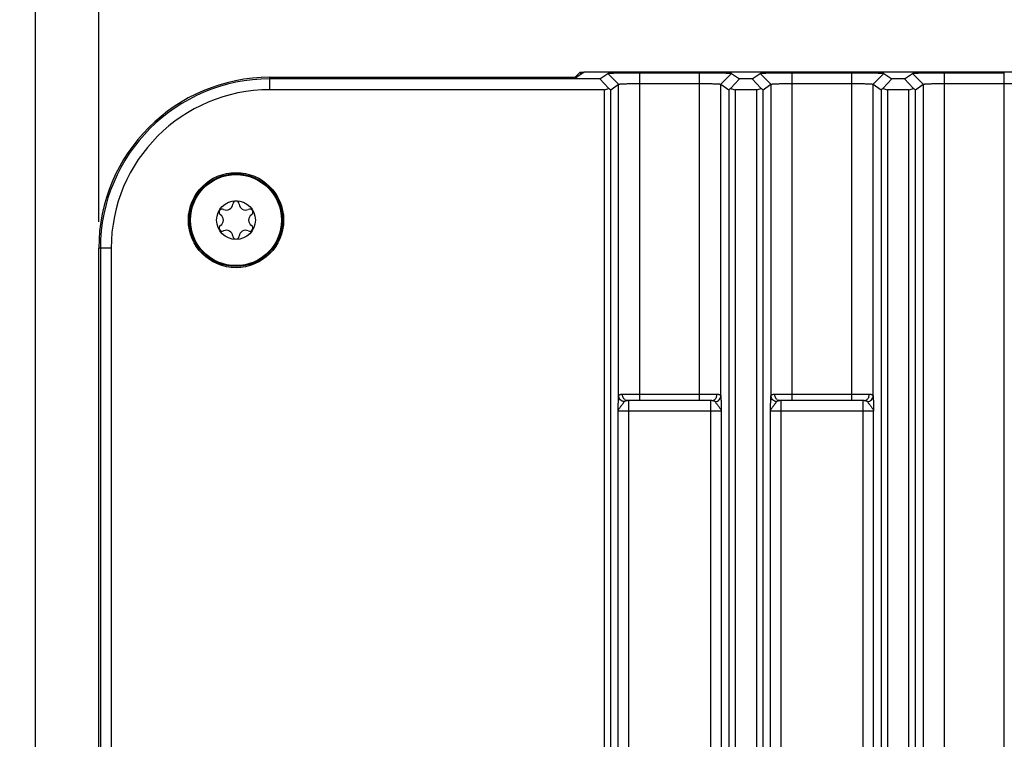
# Model space of a CAD drawing. Header units: inches. Extents: x 0 to 34, y 0 to 22.
# Tile 62 of 65: x 25.5 to 27.8, y 15.7 to 17.4. Entities that reach past the tile are written whole.
import ezdxf

# ---------------------------------------------------------------- set-up
doc = ezdxf.new("R2010")
doc.units = ezdxf.units.IN
doc.header["$LTSCALE"] = 1.87
doc.header["$MEASUREMENT"] = 0
doc.layers.get('0').update_dxf_attribs({"linetype": 'CONTINUOUS'})
doc.layers.add('02___PRT_ALL_AXES', color=7, linetype='CONTINUOUS')
doc.layers.add('DIMENSIONS', color=7, linetype='CONTINUOUS')
doc.styles.get("Standard").update_dxf_attribs({"font": 'txt', "width": 0.8})
doc.dimstyles.new('DIMSTYLE_1', dxfattribs={"dimtxt": 0.125, "dimasz": 0.18, "dimexe": 0.125, "dimexo": 0.0625, "dimgap": 0.0625, "dimtad": 0, "dimtih": 1, "dimtoh": 1, "dimdec": 3, "dimzin": 4, "dimdsep": 46, "dimtxsty": 'STANDARD', "dimblk": '_FILLED', "dimblk1": '_FILLED', "dimblk2": '_FILLED', "dimcen": 0.09, "dimadec": 0, "dimazin": 0, "dimtp": 0.001, "dimtm": 0.001, "dimtfac": 1, "dimtdec": 3, "dimtofl": 0, "dimtmove": 0, "dimatfit": 3, "dimldrblk": '_FILLED', "dimfxl": 1, "dimtolj": 1, "dimtzin": 4, "dimarcsym": 0})

# ---------------------------------------------------------------- blocks, each defined once
blk = doc.blocks.new('_FILLED')
at = {"color": 0, "linetype": 'BYBLOCK'}
blk.add_solid([(0, 0), (-1, 0.174), (-1, -0.174)], dxfattribs=at)
blk = doc.blocks.new('*D10')
at = {"layer": 'DIMENSIONS', "color": 2, "linetype": 'CONTINUOUS'}
for p, q in [((25.532, 14.3647), (25.532, 18.6417)), ((25.6817, 16.9001), (25.6817, 18.6417)), ((25.532, 18.5167), (25.1898, 18.5167)), ((25.6817, 18.5167), (26.0417, 18.5167))]:
    blk.add_line(p, q, dxfattribs=at)
at = {"layer": 'DIMENSIONS', "color": 2, "linetype": 'CONTINUOUS', "xscale": 0.18, "yscale": 0.18, "zscale": 0.18}
blk.add_blockref('_FILLED', (25.532, 18.5167), dxfattribs=at)
at = {"layer": 'DIMENSIONS', "color": 2, "linetype": 'CONTINUOUS', "xscale": 0.18, "yscale": 0.18, "zscale": 0.18, "rotation": 180}
blk.add_blockref('_FILLED', (25.6817, 18.5167), dxfattribs=at)
at = {"layer": 'DIMENSIONS', "color": 2, "linetype": 'CONTINUOUS', "insert": (25.1273, 18.5792), "char_height": 0.125, "width": 1.025, "attachment_point": 3, "line_spacing_factor": 0.9}
blk.add_mtext('.150{\\Ftxt.shx;\\W1.000000;\\H0.125000; }[3.8]', dxfattribs=at)
blk = doc.blocks.new('*D11')
at = {"layer": 'DIMENSIONS', "color": 2, "linetype": 'CONTINUOUS'}
for p, q in [((25.6817, 16.9001), (25.6817, 18.1291)), ((29.8025, 16.9001), (29.8025, 18.1291)), ((25.6817, 18.0041), (26.9671, 18.0041)), ((29.8025, 18.0041), (28.5171, 18.0041))]:
    blk.add_line(p, q, dxfattribs=at)
at = {"layer": 'DIMENSIONS', "color": 2, "linetype": 'CONTINUOUS', "xscale": 0.18, "yscale": 0.18, "zscale": 0.18, "rotation": 180}
blk.add_blockref('_FILLED', (25.6817, 18.0041), dxfattribs=at)
at = {"layer": 'DIMENSIONS', "color": 2, "linetype": 'CONTINUOUS', "xscale": 0.18, "yscale": 0.18, "zscale": 0.18}
blk.add_blockref('_FILLED', (29.8025, 18.0041), dxfattribs=at)
at = {"layer": 'DIMENSIONS', "color": 2, "linetype": 'CONTINUOUS', "insert": (27.7421, 18.0666), "char_height": 0.125, "width": 1.425, "attachment_point": 2, "line_spacing_factor": 0.9}
blk.add_mtext('4.121{\\Ftxt.shx;\\W1.000000;\\H0.125000; }[104.67]', dxfattribs=at)

msp = doc.modelspace()

# ---------------------------------------------------------------- linework, layer by layer
at = {"color": 7, "linetype": 'CONTINUOUS'}
for p, q in [((26.8195, 17.2541), (26.8073, 17.2419)), ((26.8287, 17.2541), (26.8113, 17.2419)), ((26.8195, 17.2541), (26.8201, 17.2541)), ((26.8201, 17.2541), (26.8201, 17.2481)), ((26.8201, 17.2541), (26.8287, 17.2541)), ((26.8293, 17.2541), (26.8287, 17.2541)), ((29.386, 17.2541), (26.8293, 17.2541)), ((26.8662, 17.2382), (26.8846, 17.2511)), ((26.8846, 17.2511), (26.9102, 17.2255)), ((26.9602, 16.4776), (26.9602, 17.2529)), ((26.9602, 17.2529), (27.1017, 17.2529)), ((27.1017, 16.4776), (27.1017, 17.2529)), ((27.1773, 17.2511), (27.1517, 17.2255)), ((27.1773, 17.2511), (27.1957, 17.2382)), ((27.2262, 17.2382), (27.2446, 17.2511)), ((27.2446, 17.2511), (27.2702, 17.2255)), ((27.3202, 16.4776), (27.3202, 17.2529)), ((27.3202, 17.2529), (27.4617, 17.2529)), ((27.4617, 16.4776), (27.4617, 17.2529)), ((27.5373, 17.2511), (27.5117, 17.2255)), ((27.5373, 17.2511), (27.5557, 17.2382)), ((27.5862, 17.2382), (27.6046, 17.2511)), ((27.6046, 17.2511), (27.6302, 17.2255)), ((27.6802, 12.1223), (27.6802, 17.2529)), ((27.6802, 17.2529), (27.8217, 17.2529)), ((27.8217, 12.1223), (27.8217, 17.2529)), ((26.086, 17.2126), (26.086, 17.2419)), ((26.086, 17.2419), (26.8113, 17.2419)), ((26.8662, 17.2382), (26.086, 17.2382)), ((26.8662, 17.2382), (26.8866, 17.2166)), ((26.8915, 17.2124), (26.9102, 17.2255)), ((26.9102, 16.4886), (26.9102, 17.2255)), ((26.9602, 17.2273), (27.1017, 17.2273)), ((27.1517, 16.4886), (27.1517, 17.2255)), ((27.1517, 17.2255), (27.1705, 17.2124)), ((27.1957, 17.2382), (27.1754, 17.2166)), ((27.2262, 17.2382), (27.1957, 17.2382)), ((27.2262, 17.2382), (27.2466, 17.2166)), ((27.2515, 17.2124), (27.2702, 17.2255)), ((27.2702, 17.2255), (27.2702, 16.4886)), ((27.3202, 17.2273), (27.4617, 17.2273)), ((27.5117, 16.4886), (27.5117, 17.2255)), ((27.5117, 17.2255), (27.5305, 17.2124)), ((27.5557, 17.2382), (27.5354, 17.2166)), ((27.5862, 17.2382), (27.5557, 17.2382)), ((27.5862, 17.2382), (27.6066, 17.2166)), ((27.6115, 17.2124), (27.6302, 17.2255)), ((27.6302, 17.2255), (27.6302, 12.1497)), ((27.6802, 17.2273), (27.8217, 17.2273)), ((26.8765, 17.2126), (26.086, 17.2126)), ((26.8765, 12.1626), (26.8765, 17.2126)), ((26.8915, 12.1629), (26.8915, 17.2124)), ((27.1705, 17.2124), (27.1705, 12.1629)), ((27.1855, 17.2126), (27.1855, 12.1626)), ((27.2365, 17.2126), (27.1855, 17.2126)), ((27.2365, 12.1626), (27.2365, 17.2126)), ((27.2515, 12.1629), (27.2515, 17.2124)), ((27.5305, 17.2124), (27.5305, 12.1629)), ((27.5455, 17.2126), (27.5455, 12.1626)), ((27.5965, 17.2126), (27.5455, 17.2126)), ((27.5965, 12.1626), (27.5965, 17.2126)), ((27.6115, 12.1629), (27.6115, 17.2124)), ((25.6817, 12.5376), (25.6817, 16.8376)), ((25.711, 16.8376), (25.6817, 16.8376)), ((25.6854, 16.8376), (25.6854, 12.5376)), ((25.711, 16.8376), (25.711, 12.5376)), ((26.9191, 16.4926), (27.1428, 16.4926)), ((27.1305, 16.4776), (26.9314, 16.4776)), ((26.9342, 14.8476), (26.9342, 16.4776)), ((27.1278, 14.8476), (27.1278, 16.4776)), ((27.1376, 16.476), (27.1385, 16.4751)), ((27.2791, 16.4926), (27.5028, 16.4926)), ((27.4905, 16.4776), (27.2914, 16.4776)), ((27.2942, 14.8476), (27.2942, 16.4776)), ((27.4878, 14.8476), (27.4878, 16.4776)), ((26.9092, 14.8726), (26.9092, 16.4526)), ((27.1528, 16.4526), (26.9092, 16.4526)), ((27.1528, 16.4526), (27.1528, 14.8726)), ((27.2692, 14.8726), (27.2692, 16.4526)), ((27.5128, 16.4526), (27.2692, 16.4526)), ((27.5128, 14.8726), (27.5128, 16.4526))]:
    msp.add_line(p, q, dxfattribs=at)
for radius in [0.1096, 0.1076, 0.0458]:
    msp.add_circle((26.006, 16.9043), radius, dxfattribs=at)
for centre, radius, start, end in [((26.086, 16.8376), 0.4043, 90, 180), ((26.086, 16.8376), 0.4006, 90, 180), ((26.086, 16.8376), 0.375, 90, 180), ((25.9835, 16.9431), 0.015, 243.5573, 356.4427), ((26.006, 16.9418), 0.0075, 3.5573, 176.4427), ((26.0284, 16.9431), 0.015, 183.5573, 296.4427), ((25.9735, 16.923), 0.0075, 63.5573, 236.4427), ((26.0385, 16.923), 0.0075, 303.5573, 116.4427), ((25.9611, 16.9043), 0.015, 303.5573, 56.4427), ((26.0509, 16.9043), 0.015, 123.5573, 236.4427), ((25.9735, 16.8855), 0.0075, 123.5573, 296.4427), ((25.9835, 16.8654), 0.015, 3.5573, 116.4427), ((26.0284, 16.8654), 0.015, 63.5573, 176.4427), ((26.0385, 16.8855), 0.0075, 243.5573, 56.4427), ((26.006, 16.8668), 0.0075, 183.5573, 356.4427), ((26.9319, 16.489), 0.0115, 234.9941, 246.2048), ((27.1301, 16.489), 0.0115, 293.7953, 305.0061), ((27.2919, 16.489), 0.0115, 234.9941, 246.2048), ((27.4901, 16.489), 0.0115, 293.7954, 305.0061)]:
    msp.add_arc(centre, radius, start, end, dxfattribs=at)
for centre, major_axis, ratio, start_param, end_param in [((26.8765, 17.228), (0, 0.0154), 0.975859, -3.141593, -2.402638), ((26.8765, 17.2274), (-0.015, 0.015), 0.029658, -3.943743, -3.146807), ((27.1855, 17.2274), (0.015, 0.015), 0.029658, -3.136378, -2.339443), ((27.1855, 17.228), (0, 0.0154), 0.975859, -3.880547, -3.141593), ((27.2365, 17.228), (0, 0.0154), 0.975859, -3.141593, -2.402638), ((27.2365, 17.2274), (-0.015, 0.015), 0.029658, -3.943743, -3.146807), ((27.5455, 17.2274), (0.015, 0.015), 0.029658, -3.136378, -2.339443), ((27.5455, 17.228), (0, 0.0154), 0.975859, -3.880547, -3.141593), ((27.5965, 17.228), (0, 0.0154), 0.975859, -3.141593, -2.402638), ((27.5965, 17.2274), (-0.015, 0.015), 0.029658, -3.943743, -3.146807)]:
    msp.add_ellipse(centre, major_axis=major_axis, ratio=ratio, start_param=start_param, end_param=end_param, dxfattribs=at)
for points, knots in [([(26.8846, 17.2511), (26.8847, 17.2511), (26.8849, 17.2512), (26.8853, 17.2513), (26.8858, 17.2514), (26.8865, 17.2515), (26.8874, 17.2515), (26.8888, 17.2517), (26.8911, 17.2518), (26.8943, 17.252), (26.8982, 17.2521), (26.9027, 17.2522), (26.9077, 17.2524), (26.9132, 17.2525), (26.9214, 17.2526), (26.9323, 17.2528), (26.9461, 17.2529), (26.9555, 17.2529), (26.9602, 17.2529)], [0, 0, 0, 0, 0.002897, 0.007854, 0.014946, 0.024205, 0.035655, 0.049314, 0.083325, 0.126202, 0.177479, 0.236628, 0.303082, 0.376146, 0.455098, 0.627344, 0.811703, 1, 1, 1, 1]), ([(27.1017, 17.2529), (27.1064, 17.2529), (27.1157, 17.2529), (27.1293, 17.2528), (27.1402, 17.2526), (27.1484, 17.2525), (27.1539, 17.2524), (27.159, 17.2523), (27.1635, 17.2521), (27.1674, 17.252), (27.1707, 17.2518), (27.173, 17.2517), (27.1745, 17.2515), (27.1754, 17.2515), (27.1761, 17.2514), (27.1767, 17.2513), (27.1771, 17.2512), (27.1773, 17.2511), (27.1773, 17.2511)], [0, 0, 0, 0, 0.185687, 0.367812, 0.539694, 0.619013, 0.692453, 0.759307, 0.818949, 0.870781, 0.914342, 0.949215, 0.963267, 0.975043, 0.984566, 0.991867, 0.996986, 1, 1, 1, 1]), ([(27.2446, 17.2511), (27.2447, 17.2511), (27.2449, 17.2512), (27.2453, 17.2513), (27.2458, 17.2514), (27.2465, 17.2515), (27.2474, 17.2515), (27.2488, 17.2517), (27.2511, 17.2518), (27.2543, 17.252), (27.2582, 17.2521), (27.2627, 17.2522), (27.2677, 17.2524), (27.2732, 17.2525), (27.2814, 17.2526), (27.2923, 17.2528), (27.3061, 17.2529), (27.3155, 17.2529), (27.3202, 17.2529)], [0, 0, 0, 0, 0.002897, 0.007854, 0.014946, 0.024205, 0.035655, 0.049314, 0.083325, 0.126202, 0.177479, 0.236628, 0.303082, 0.376146, 0.455098, 0.627344, 0.811703, 1, 1, 1, 1]), ([(27.4617, 17.2529), (27.4664, 17.2529), (27.4757, 17.2529), (27.4893, 17.2528), (27.5002, 17.2526), (27.5084, 17.2525), (27.5139, 17.2524), (27.519, 17.2523), (27.5235, 17.2521), (27.5274, 17.252), (27.5307, 17.2518), (27.533, 17.2517), (27.5345, 17.2515), (27.5354, 17.2515), (27.5361, 17.2514), (27.5367, 17.2513), (27.5371, 17.2512), (27.5373, 17.2511), (27.5373, 17.2511)], [0, 0, 0, 0, 0.185687, 0.367812, 0.539694, 0.619013, 0.692453, 0.759307, 0.818949, 0.870781, 0.914342, 0.949215, 0.963267, 0.975043, 0.984566, 0.991867, 0.996986, 1, 1, 1, 1]), ([(27.6046, 17.2511), (27.6047, 17.2511), (27.6049, 17.2512), (27.6053, 17.2513), (27.6058, 17.2514), (27.6065, 17.2515), (27.6074, 17.2515), (27.6088, 17.2517), (27.6111, 17.2518), (27.6143, 17.252), (27.6182, 17.2521), (27.6227, 17.2522), (27.6277, 17.2524), (27.6332, 17.2525), (27.6414, 17.2526), (27.6523, 17.2528), (27.6661, 17.2529), (27.6755, 17.2529), (27.6802, 17.2529)], [0, 0, 0, 0, 0.002897, 0.007854, 0.014946, 0.024205, 0.035655, 0.049314, 0.083325, 0.126202, 0.177479, 0.236628, 0.303082, 0.376146, 0.455098, 0.627344, 0.811703, 1, 1, 1, 1]), ([(26.9102, 17.2255), (26.9103, 17.2255), (26.9104, 17.2256), (26.9107, 17.2257), (26.9111, 17.2258), (26.9115, 17.2258), (26.9121, 17.2259), (26.9131, 17.2261), (26.9147, 17.2262), (26.9168, 17.2264), (26.9194, 17.2265), (26.9223, 17.2266), (26.9256, 17.2268), (26.9292, 17.2269), (26.9345, 17.227), (26.9417, 17.2272), (26.9508, 17.2273), (26.957, 17.2273), (26.9602, 17.2273)], [0, 0, 0, 0, 0.00331, 0.008708, 0.016296, 0.026096, 0.038106, 0.052317, 0.087199, 0.130419, 0.181623, 0.240341, 0.306034, 0.378128, 0.455932, 0.625762, 0.809452, 1, 1, 1, 1]), ([(27.1017, 17.2273), (27.1049, 17.2273), (27.1112, 17.2273), (27.1202, 17.2272), (27.1274, 17.227), (27.1328, 17.2269), (27.1364, 17.2268), (27.1397, 17.2266), (27.1426, 17.2265), (27.1451, 17.2264), (27.1473, 17.2262), (27.1488, 17.2261), (27.1498, 17.2259), (27.1504, 17.2259), (27.1509, 17.2258), (27.1513, 17.2257), (27.1515, 17.2256), (27.1517, 17.2255), (27.1517, 17.2255)], [0, 0, 0, 0, 0.190532, 0.374199, 0.54402, 0.621824, 0.693918, 0.759612, 0.818332, 0.869536, 0.912755, 0.947634, 0.961841, 0.973849, 0.983648, 0.99124, 0.996652, 1, 1, 1, 1]), ([(27.2702, 17.2255), (27.2703, 17.2255), (27.2704, 17.2256), (27.2707, 17.2257), (27.2711, 17.2258), (27.2715, 17.2258), (27.2721, 17.2259), (27.2731, 17.2261), (27.2747, 17.2262), (27.2768, 17.2264), (27.2794, 17.2265), (27.2823, 17.2266), (27.2856, 17.2268), (27.2892, 17.2269), (27.2945, 17.227), (27.3017, 17.2272), (27.3108, 17.2273), (27.317, 17.2273), (27.3202, 17.2273)], [0, 0, 0, 0, 0.00331, 0.008708, 0.016296, 0.026096, 0.038106, 0.052317, 0.087199, 0.130419, 0.181623, 0.240341, 0.306034, 0.378128, 0.455932, 0.625762, 0.809452, 1, 1, 1, 1]), ([(27.4617, 17.2273), (27.4649, 17.2273), (27.4712, 17.2273), (27.4802, 17.2272), (27.4874, 17.227), (27.4928, 17.2269), (27.4964, 17.2268), (27.4997, 17.2266), (27.5026, 17.2265), (27.5051, 17.2264), (27.5073, 17.2262), (27.5088, 17.2261), (27.5098, 17.2259), (27.5104, 17.2259), (27.5109, 17.2258), (27.5113, 17.2257), (27.5115, 17.2256), (27.5117, 17.2255), (27.5117, 17.2255)], [0, 0, 0, 0, 0.190532, 0.374199, 0.54402, 0.621824, 0.693918, 0.759612, 0.818332, 0.869536, 0.912755, 0.947634, 0.961841, 0.973849, 0.983648, 0.99124, 0.996652, 1, 1, 1, 1]), ([(27.6302, 17.2255), (27.6303, 17.2255), (27.6304, 17.2256), (27.6307, 17.2257), (27.6311, 17.2258), (27.6315, 17.2258), (27.6321, 17.2259), (27.6331, 17.2261), (27.6347, 17.2262), (27.6368, 17.2264), (27.6394, 17.2265), (27.6423, 17.2266), (27.6456, 17.2268), (27.6492, 17.2269), (27.6545, 17.227), (27.6617, 17.2272), (27.6708, 17.2273), (27.677, 17.2273), (27.6802, 17.2273)], [0, 0, 0, 0, 0.00331, 0.008708, 0.016296, 0.026096, 0.038106, 0.052317, 0.087199, 0.130419, 0.181623, 0.240341, 0.306034, 0.378128, 0.455932, 0.625762, 0.809452, 1, 1, 1, 1]), ([(27.8217, 17.2273), (27.8249, 17.2273), (27.8312, 17.2273), (27.8402, 17.2272), (27.8474, 17.227), (27.8528, 17.2269), (27.8564, 17.2268), (27.8597, 17.2266), (27.8626, 17.2265), (27.8651, 17.2264), (27.8673, 17.2262), (27.8688, 17.2261), (27.8698, 17.2259), (27.8704, 17.2259), (27.8709, 17.2258), (27.8713, 17.2257), (27.8715, 17.2256), (27.8717, 17.2255), (27.8717, 17.2255)], [0, 0, 0, 0, 0.190532, 0.374199, 0.54402, 0.621824, 0.693918, 0.759612, 0.818332, 0.869536, 0.912755, 0.947634, 0.961841, 0.973849, 0.983648, 0.99124, 0.996652, 1, 1, 1, 1]), ([(26.9092, 16.4526), (26.9092, 16.4544), (26.9092, 16.458), (26.9094, 16.4633), (26.9095, 16.4684), (26.9096, 16.4747), (26.9098, 16.4804), (26.91, 16.4854), (26.9102, 16.4876), (26.9102, 16.4886)], [0, 0, 0, 0, 0.149908, 0.297887, 0.441511, 0.578136, 0.819648, 0.919, 1, 1, 1, 1]), ([(26.9092, 16.4526), (26.9092, 16.453), (26.9093, 16.4538), (26.9097, 16.455), (26.9103, 16.4564), (26.9113, 16.4583), (26.9129, 16.4607), (26.9148, 16.463), (26.9164, 16.465), (26.9179, 16.467), (26.9198, 16.4695), (26.9217, 16.4724), (26.9229, 16.4743), (26.9234, 16.4751)], [0, 0, 0, 0, 0.040924, 0.0898, 0.145071, 0.204938, 0.332324, 0.468294, 0.539261, 0.611635, 0.755313, 0.888349, 1, 1, 1, 1]), ([(26.9102, 16.4886), (26.9103, 16.4889), (26.9104, 16.4896), (26.9109, 16.4905), (26.9117, 16.4912), (26.9128, 16.4918), (26.914, 16.4922), (26.9162, 16.4925), (26.9179, 16.4926), (26.9191, 16.4926)], [0, 0, 0, 0, 0.098705, 0.191154, 0.286419, 0.392607, 0.515246, 0.656908, 1, 1, 1, 1]), ([(26.9234, 16.4751), (26.9217, 16.4753), (26.9182, 16.4763), (26.9139, 16.4794), (26.911, 16.4836), (26.9103, 16.4869), (26.9103, 16.4886)], [0, 0, 0, 0, 0.260342, 0.515057, 0.761143, 1, 1, 1, 1]), ([(26.9253, 16.4796), (26.9243, 16.4803), (26.9226, 16.482), (26.9206, 16.4851), (26.9194, 16.4887), (26.9191, 16.4913), (26.9191, 16.4926)], [0, 0, 0, 0, 0.23458, 0.481258, 0.73873, 1, 1, 1, 1]), ([(26.9234, 16.4751), (26.9236, 16.4753), (26.924, 16.4758), (26.925, 16.4765), (26.9266, 16.4772), (26.9289, 16.4776), (26.9306, 16.4776), (26.9314, 16.4776)], [0, 0, 0, 0, 0.099662, 0.202216, 0.428695, 0.694443, 1, 1, 1, 1]), ([(26.9314, 16.4776), (26.9311, 16.4776), (26.9296, 16.4777), (26.9282, 16.4781), (26.9272, 16.4785)], [0, 0, 0, 0, 0.246844, 1, 1, 1, 1]), ([(27.1305, 16.4776), (27.1309, 16.4776), (27.1323, 16.4777), (27.1337, 16.4781), (27.1347, 16.4785)], [0, 0, 0, 0, 0.246844, 1, 1, 1, 1]), ([(27.1305, 16.4776), (27.1313, 16.4776), (27.1327, 16.4776), (27.1341, 16.4774), (27.1348, 16.4772)], [0, 0, 0, 0, 0.528783, 1, 1, 1, 1]), ([(27.1348, 16.4772), (27.135, 16.4772), (27.136, 16.4769), (27.137, 16.4765), (27.1376, 16.476)], [0, 0, 0, 0, 0.274783, 1, 1, 1, 1]), ([(27.1367, 16.4796), (27.1376, 16.4803), (27.1394, 16.482), (27.1414, 16.4851), (27.1426, 16.4887), (27.1428, 16.4913), (27.1428, 16.4926)], [0, 0, 0, 0, 0.234581, 0.481258, 0.738731, 1, 1, 1, 1]), ([(27.1385, 16.4751), (27.1403, 16.4753), (27.1437, 16.4763), (27.1481, 16.4794), (27.151, 16.4836), (27.1517, 16.4869), (27.1517, 16.4886)], [0, 0, 0, 0, 0.260334, 0.515045, 0.761133, 1, 1, 1, 1]), ([(27.1385, 16.4751), (27.1391, 16.4743), (27.1402, 16.4724), (27.1422, 16.4695), (27.1444, 16.4665), (27.1468, 16.4635), (27.149, 16.4607), (27.1509, 16.4579), (27.1522, 16.4553), (27.1527, 16.4534), (27.1528, 16.4526)], [0, 0, 0, 0, 0.111649, 0.244476, 0.388068, 0.53163, 0.667681, 0.793708, 0.906798, 1, 1, 1, 1]), ([(27.1428, 16.4926), (27.1441, 16.4926), (27.1458, 16.4925), (27.148, 16.4922), (27.1492, 16.4918), (27.1502, 16.4912), (27.151, 16.4905), (27.1515, 16.4896), (27.1517, 16.4889), (27.1517, 16.4886)], [0, 0, 0, 0, 0.343837, 0.485215, 0.607471, 0.713507, 0.808703, 0.901187, 1, 1, 1, 1]), ([(27.1517, 16.4886), (27.1519, 16.4864), (27.1521, 16.4814), (27.1524, 16.4729), (27.1526, 16.4631), (27.1528, 16.4562), (27.1528, 16.4526)], [0, 0, 0, 0, 0.180204, 0.421897, 0.702181, 1, 1, 1, 1]), ([(27.2692, 16.4526), (27.2692, 16.4544), (27.2692, 16.458), (27.2694, 16.4633), (27.2695, 16.4684), (27.2696, 16.4747), (27.2698, 16.4804), (27.27, 16.4854), (27.2702, 16.4876), (27.2702, 16.4886)], [0, 0, 0, 0, 0.149908, 0.297887, 0.441511, 0.578136, 0.819648, 0.919, 1, 1, 1, 1]), ([(27.2692, 16.4526), (27.2692, 16.453), (27.2693, 16.4538), (27.2697, 16.455), (27.2703, 16.4564), (27.2713, 16.4583), (27.2729, 16.4607), (27.2748, 16.463), (27.2764, 16.465), (27.2779, 16.467), (27.2798, 16.4695), (27.2817, 16.4724), (27.2829, 16.4743), (27.2834, 16.4751)], [0, 0, 0, 0, 0.040924, 0.0898, 0.145071, 0.204938, 0.332324, 0.468294, 0.539261, 0.611635, 0.755313, 0.888349, 1, 1, 1, 1]), ([(27.2702, 16.4886), (27.2703, 16.4889), (27.2704, 16.4896), (27.2709, 16.4905), (27.2717, 16.4912), (27.2728, 16.4918), (27.274, 16.4922), (27.2762, 16.4925), (27.2779, 16.4926), (27.2791, 16.4926)], [0, 0, 0, 0, 0.098705, 0.191154, 0.286419, 0.392607, 0.515246, 0.656908, 1, 1, 1, 1]), ([(27.2834, 16.4751), (27.2817, 16.4753), (27.2782, 16.4763), (27.2739, 16.4794), (27.271, 16.4836), (27.2703, 16.4869), (27.2703, 16.4886)], [0, 0, 0, 0, 0.260342, 0.515057, 0.761143, 1, 1, 1, 1]), ([(27.2853, 16.4796), (27.2843, 16.4803), (27.2826, 16.482), (27.2806, 16.4851), (27.2794, 16.4887), (27.2791, 16.4913), (27.2791, 16.4926)], [0, 0, 0, 0, 0.23458, 0.481258, 0.73873, 1, 1, 1, 1]), ([(27.2834, 16.4751), (27.2836, 16.4753), (27.284, 16.4758), (27.285, 16.4765), (27.2866, 16.4772), (27.2889, 16.4776), (27.2906, 16.4776), (27.2914, 16.4776)], [0, 0, 0, 0, 0.099662, 0.202216, 0.428695, 0.694443, 1, 1, 1, 1]), ([(27.2914, 16.4776), (27.2911, 16.4776), (27.2896, 16.4777), (27.2882, 16.4781), (27.2872, 16.4785)], [0, 0, 0, 0, 0.246844, 1, 1, 1, 1]), ([(27.4905, 16.4776), (27.4909, 16.4776), (27.4923, 16.4777), (27.4937, 16.4781), (27.4947, 16.4785)], [0, 0, 0, 0, 0.246844, 1, 1, 1, 1]), ([(27.4905, 16.4776), (27.4913, 16.4776), (27.4927, 16.4776), (27.4941, 16.4774), (27.4948, 16.4772)], [0, 0, 0, 0, 0.529044, 1, 1, 1, 1]), ([(27.4948, 16.4772), (27.4952, 16.4772), (27.4959, 16.4769), (27.497, 16.4765), (27.4979, 16.4759), (27.4983, 16.4754), (27.4985, 16.4751)], [0, 0, 0, 0, 0.280445, 0.53585, 0.772157, 1, 1, 1, 1]), ([(27.4967, 16.4796), (27.4976, 16.4803), (27.4994, 16.482), (27.5014, 16.4851), (27.5026, 16.4887), (27.5028, 16.4913), (27.5028, 16.4926)], [0, 0, 0, 0, 0.234581, 0.481258, 0.738731, 1, 1, 1, 1]), ([(27.4985, 16.4751), (27.5003, 16.4753), (27.5037, 16.4763), (27.5081, 16.4794), (27.511, 16.4836), (27.5117, 16.4869), (27.5117, 16.4886)], [0, 0, 0, 0, 0.260334, 0.515045, 0.761133, 1, 1, 1, 1]), ([(27.4985, 16.4751), (27.4991, 16.4743), (27.5002, 16.4724), (27.5022, 16.4695), (27.5044, 16.4665), (27.5068, 16.4635), (27.509, 16.4607), (27.5109, 16.4579), (27.5122, 16.4553), (27.5127, 16.4534), (27.5128, 16.4526)], [0, 0, 0, 0, 0.111654, 0.244482, 0.388066, 0.531639, 0.667702, 0.793702, 0.90673, 1, 1, 1, 1]), ([(27.5028, 16.4926), (27.5041, 16.4926), (27.5058, 16.4925), (27.508, 16.4922), (27.5092, 16.4918), (27.5102, 16.4912), (27.511, 16.4905), (27.5115, 16.4896), (27.5117, 16.4889), (27.5117, 16.4886)], [0, 0, 0, 0, 0.343834, 0.485214, 0.607475, 0.713517, 0.808716, 0.901177, 1, 1, 1, 1]), ([(27.5117, 16.4886), (27.5119, 16.4864), (27.5121, 16.4814), (27.5124, 16.4729), (27.5126, 16.4631), (27.5128, 16.4562), (27.5128, 16.4526)], [0, 0, 0, 0, 0.180202, 0.421891, 0.702175, 1, 1, 1, 1])]:
    msp.add_open_spline(points, degree=3, knots=knots, dxfattribs=at)
at = {"layer": '02___PRT_ALL_AXES', "color": 7, "linetype": 'CONTINUOUS'}
msp.add_circle((26.006, 16.9043), 0.1125, dxfattribs=at)

# ---------------------------------------------------------------- dimensions: what is measured, and where the dimension line sits
at = {"layer": 'DIMENSIONS', "color": 2, "linetype": 'CONTINUOUS'}
dim = msp.add_linear_dim(base=(25.532, 18.5167), p1=(25.6817, 16.8376), p2=(25.532, 14.3022), angle=180, dimstyle='DIMSTYLE_1', dxfattribs=at)
dim.commit()
dim.dimension.update_dxf_attribs({"geometry": '*D10', "text_midpoint": (24.6148, 18.5167), "dimtype": 160})
dim = msp.add_linear_dim(base=(29.8025, 18.0041), p1=(25.6817, 16.8376), p2=(29.8025, 16.8376), dimstyle='DIMSTYLE_1', dxfattribs=at)
dim.commit()
dim.dimension.update_dxf_attribs({"geometry": '*D11', "text_midpoint": (27.7421, 18.0041), "dimtype": 160})

doc.saveas('drawing.dxf')
